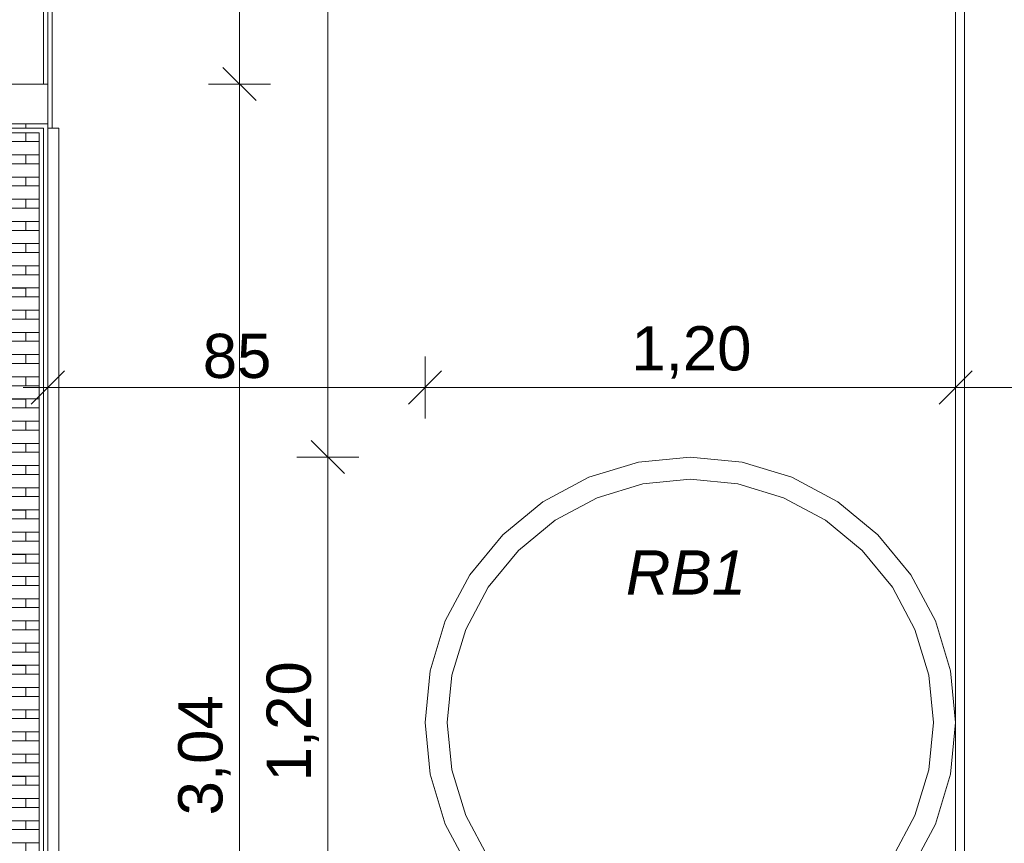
# Model space of a CAD drawing. Header units: millimetres. Extents: x -55416 to 2000, y -2643 to 7327.
# Tile 11 of 18: x -42492 to -40265, y 1324 to 3185. Entities that reach past the tile are written whole.
import ezdxf

# ---------------------------------------------------------------- set-up
doc = ezdxf.new("R2010")
doc.units = ezdxf.units.MM
doc.header["$MEASUREMENT"] = 0
for name, color, linetype in [('Nouveau_2D - Cotations pour 50ème.AL', 7, 'Continuous'), ('Nouveau__Murs - Extérieurs.AL', 7, 'Continuous'), ('Nouveau_Fenêtres Archicad', 7, 'Continuous'), ('Nouveau_Marques - Coupes.AL', 7, 'Continuous'), ('Nouveau_Pour vue 3D seulement.AL', 7, 'Continuous')]:
    doc.layers.add(name, color=color, linetype=linetype)
doc.styles.add('STYLE_GENERE_1', font='arial.ttf')
doc.styles.add('STYLE_GENERE_3', font='arial.ttf')
doc.dimstyles.new('STYLE_GENERE__1', dxfattribs={"dimtxt": 100, "dimasz": 71.25, "dimexe": 0.18, "dimexo": 0.0625, "dimgap": 0, "dimtad": 1, "dimlfac": 0.001, "dimzin": 0, "dimdsep": 46, "dimtxsty": 'STYLE_GENERE_1', "dimblk": 'ARROWHEAD_6', "dimblk1": 'ARROWHEAD_6', "dimblk2": 'ARROWHEAD_6', "dimcen": 0.09, "dimse1": 1, "dimse2": 1, "dimclrd": 7, "dimclre": 7, "dimclrt": 7, "dimazin": 0, "dimtfac": 1, "dimtdec": 4, "dimtmove": 0, "dimatfit": 3, "dimfxl": 0, "dimtolj": 1, "dimtzin": 0, "dimarcsym": 0})
doc.dimstyles.new('STYLE_GENERE__2', dxfattribs={"dimtxt": 100, "dimasz": 71.25, "dimexe": 0.18, "dimexo": 0.0625, "dimgap": 0, "dimtad": 1, "dimtih": 1, "dimtoh": 1, "dimlfac": 0.001, "dimzin": 0, "dimdsep": 46, "dimtxsty": 'STYLE_GENERE_1', "dimblk": 'ARROWHEAD_6', "dimblk1": 'ARROWHEAD_6', "dimblk2": 'ARROWHEAD_6', "dimcen": 0.09, "dimse1": 1, "dimse2": 1, "dimclrd": 7, "dimclre": 7, "dimclrt": 7, "dimazin": 0, "dimtfac": 1, "dimtdec": 4, "dimtmove": 0, "dimatfit": 3, "dimfxl": 0, "dimtolj": 1, "dimtzin": 0, "dimarcsym": 0})
doc.dimstyles.new('STYLE_GENERE__4', dxfattribs={"dimtxt": 100, "dimasz": 71.25, "dimexe": 0.18, "dimexo": 0.0625, "dimgap": 0, "dimtad": 1, "dimtih": 1, "dimtoh": 1, "dimlfac": 0.001, "dimzin": 0, "dimdsep": 46, "dimtxsty": 'STYLE_GENERE_1', "dimblk": 'ARROWHEAD_6', "dimblk1": 'ARROWHEAD_6', "dimblk2": 'ARROWHEAD_6', "dimcen": 0.09, "dimse1": 1, "dimse2": 1, "dimclrd": 7, "dimclre": 7, "dimclrt": 7, "dimazin": 0, "dimtfac": 1, "dimtdec": 4, "dimtmove": 2, "dimatfit": 3, "dimfxl": 0, "dimtolj": 1, "dimtzin": 0, "dimarcsym": 0})

# ---------------------------------------------------------------- blocks, each defined once
blk = doc.blocks.new('Élément de coupe_4')
at = {"layer": 'Nouveau__Murs - Extérieurs.AL', "color": 7, "linetype": 'Continuous', "lineweight": 13}
blk.add_line((-47035.2, 3040), (-42478.5, 3040), dxfattribs=at)
blk = doc.blocks.new('Élément de coupe_20')
at = {"layer": 'Nouveau__Murs - Extérieurs.AL', "color": 7, "linetype": 'Continuous', "lineweight": 13}
for p, q in [((-42428.5, 3040), (-42428.5, 4824.2)), ((-42418.5, 3840), (-42418.5, 2940)), ((-40375.5, 1596.7), (-40375.5, 3840)), ((-40355.5, 3840), (-40355.5, 1000))]:
    blk.add_line(p, q, dxfattribs=at)
blk = doc.blocks.new('Élément de coupe_21')
at = {"layer": 'Nouveau_Fenêtres Archicad', "color": 7, "linetype": 'Continuous', "lineweight": 13}
for p, q in [((-41205.1, 2151), (-41092.6, 2185.2)), ((-41092.6, 2185.2), (-40975.5, 2196.7)), ((-40975.5, 2196.7), (-40858.5, 2185.2)), ((-40858.5, 2185.2), (-40745.9, 2151)), ((-41308.8, 2095.6), (-41205.1, 2151)), ((-40745.9, 2151), (-40642.2, 2095.6)), ((-41399.8, 2021), (-41308.8, 2095.6)), ((-40642.2, 2095.6), (-40551.2, 2021)), ((-41474.4, 1930.1), (-41399.8, 2021)), ((-40551.2, 2021), (-40476.6, 1930.1)), ((-41529.8, 1826.3), (-41474.4, 1930.1)), ((-40476.6, 1930.1), (-40421.2, 1826.3)), ((-41564, 1713.8), (-41529.8, 1826.3)), ((-40421.2, 1826.3), (-40387, 1713.8)), ((-41575.5, 1596.7), (-41564, 1713.8)), ((-40387, 1713.8), (-40375.5, 1596.7)), ((-41564, 1479.7), (-41575.5, 1596.7)), ((-40375.5, 1596.7), (-40387, 1479.7)), ((-40375.5, 1596.7), (-40375.5, 1000)), ((-41529.8, 1367.1), (-41564, 1479.7)), ((-40387, 1479.7), (-40421.2, 1367.1)), ((-41474.4, 1263.4), (-41529.8, 1367.1)), ((-40421.2, 1367.1), (-40476.6, 1263.4)), ((-41399.8, 1172.4), (-41474.4, 1263.4)), ((-40476.6, 1263.4), (-40551.2, 1172.4)), ((-41308.8, 1097.8), (-41399.8, 1172.4)), ((-40551.2, 1172.4), (-40642.2, 1097.8)), ((-41205.1, 1042.4), (-41308.8, 1097.8)), ((-40642.2, 1097.8), (-40745.9, 1042.4)), ((-41092.6, 1008.2), (-41205.1, 1042.4)), ((-40745.9, 1042.4), (-40858.5, 1008.2)), ((-41008.9, 1000), (-41092.6, 1008.2)), ((-40942.1, 1000), (-40858.5, 1008.2)), ((-41008.9, 1000), (-40975.5, 996.7)), ((-40942.1, 1000), (-40975.5, 996.7)), ((-40942.1, 1000), (-40375.5, 1000))]:
    blk.add_line(p, q, dxfattribs=at)
at = {"layer": 'Nouveau_Fenêtres Archicad', "color": 7, "linetype": 'Continuous', "lineweight": 5}
for p, q in [((-41082.8, 2136.1), (-40975.5, 2146.7)), ((-40975.5, 2146.7), (-40868.2, 2136.1)), ((-41186, 2104.8), (-41082.8, 2136.1)), ((-40868.2, 2136.1), (-40765, 2104.8)), ((-41281.1, 2054), (-41186, 2104.8)), ((-40765, 2104.8), (-40669.9, 2054)), ((-41364.4, 1985.6), (-41281.1, 2054)), ((-40669.9, 2054), (-40586.6, 1985.6)), ((-41432.8, 1902.3), (-41364.4, 1985.6)), ((-40586.6, 1985.6), (-40518.2, 1902.3)), ((-41483.6, 1807.2), (-41432.8, 1902.3)), ((-40518.2, 1902.3), (-40467.4, 1807.2)), ((-41514.9, 1704), (-41483.6, 1807.2)), ((-40467.4, 1807.2), (-40436.1, 1704)), ((-41525.5, 1596.7), (-41514.9, 1704)), ((-40436.1, 1704), (-40425.5, 1596.7)), ((-41514.9, 1489.4), (-41525.5, 1596.7)), ((-40425.5, 1596.7), (-40436.1, 1489.4)), ((-41483.6, 1386.2), (-41514.9, 1489.4)), ((-40436.1, 1489.4), (-40467.4, 1386.2)), ((-41432.8, 1291.1), (-41483.6, 1386.2)), ((-40467.4, 1386.2), (-40518.2, 1291.1)), ((-41364.4, 1207.8), (-41432.8, 1291.1)), ((-40518.2, 1291.1), (-40586.6, 1207.8)), ((-41281.1, 1139.4), (-41364.4, 1207.8)), ((-40586.6, 1207.8), (-40669.9, 1139.4)), ((-41186, 1088.6), (-41281.1, 1139.4)), ((-40669.9, 1139.4), (-40765, 1088.6)), ((-41082.8, 1057.3), (-41186, 1088.6)), ((-40765, 1088.6), (-40868.2, 1057.3)), ((-40975.5, 1046.7), (-41082.8, 1057.3)), ((-40868.2, 1057.3), (-40975.5, 1046.7))]:
    blk.add_line(p, q, dxfattribs=at)
blk = doc.blocks.new('Élément de coupe_31')
at = {"layer": 'Nouveau_Fenêtres Archicad', "color": 7, "linetype": 'Continuous', "lineweight": 5}
for p, q in [((-42428.5, 2950), (-43959.9, 2950)), ((-42438.5, 2940), (-43949.9, 2940)), ((-42438.5, 2930), (-42438.5, 2940)), ((-42428.5, 2930), (-42428.5, 2950)), ((-43939.9, 2930), (-42448.5, 2930)), ((-43939.9, 2929.9), (-42478.5, 2929.9)), ((-42448.5, 2930), (-42448.5, 2909.9)), ((-42438.5, 20), (-42438.5, 2930)), ((-43939.9, 2909.9), (-42448.5, 2909.9)), ((-42448.5, 2909.9), (-42448.5, 2879.9)), ((-43939.9, 2879.9), (-42448.5, 2879.9)), ((-43939.9, 2879.7), (-42478.5, 2879.7)), ((-42448.5, 2879.9), (-42448.5, 2859.7)), ((-43939.9, 2859.7), (-42448.5, 2859.7)), ((-42448.5, 2859.7), (-42448.5, 2829.7)), ((-43939.9, 2829.7), (-42448.5, 2829.7)), ((-43939.9, 2829.6), (-42478.5, 2829.6)), ((-42448.5, 2829.7), (-42448.5, 2809.6)), ((-43939.9, 2809.6), (-42448.5, 2809.6)), ((-42448.5, 2809.6), (-42448.5, 2779.6)), ((-43939.9, 2779.6), (-42448.5, 2779.6)), ((-43939.9, 2779.4), (-42478.5, 2779.4)), ((-42448.5, 2779.6), (-42448.5, 2759.4)), ((-43939.9, 2759.4), (-42448.5, 2759.4)), ((-42448.5, 2759.4), (-42448.5, 2729.4)), ((-43939.9, 2729.4), (-42448.5, 2729.4)), ((-43939.9, 2729.2), (-42478.5, 2729.2)), ((-42448.5, 2729.4), (-42448.5, 2709.2)), ((-43939.9, 2709.2), (-42448.5, 2709.2)), ((-42448.5, 2709.2), (-42448.5, 2679.2)), ((-43939.9, 2679.2), (-42448.5, 2679.2)), ((-43939.9, 2679.1), (-42478.5, 2679.1)), ((-42448.5, 2679.2), (-42448.5, 2659.1)), ((-43939.9, 2659.1), (-42448.5, 2659.1)), ((-42448.5, 2659.1), (-42448.5, 2629.1)), ((-43939.9, 2629.1), (-42448.5, 2629.1)), ((-43939.9, 2628.9), (-42478.5, 2628.9)), ((-42448.5, 2629.1), (-42448.5, 2608.9)), ((-43939.9, 2608.9), (-42448.5, 2608.9)), ((-42448.5, 2608.9), (-42448.5, 2578.9)), ((-43939.9, 2578.9), (-42448.5, 2578.9)), ((-43939.9, 2578.7), (-42478.5, 2578.7)), ((-42448.5, 2578.9), (-42448.5, 2558.7)), ((-43939.9, 2558.7), (-42448.5, 2558.7)), ((-42448.5, 2558.7), (-42448.5, 2528.7)), ((-43939.9, 2528.7), (-42448.5, 2528.7)), ((-43939.9, 2528.5), (-42478.5, 2528.5)), ((-42448.5, 2528.7), (-42448.5, 2508.5)), ((-43939.9, 2508.5), (-42448.5, 2508.5)), ((-42448.5, 2508.5), (-42448.5, 2478.5)), ((-43939.9, 2478.5), (-42448.5, 2478.5)), ((-43939.9, 2478.4), (-42478.5, 2478.4)), ((-42448.5, 2478.5), (-42448.5, 2458.4)), ((-43939.9, 2458.4), (-42448.5, 2458.4)), ((-42448.5, 2458.4), (-42448.5, 2428.4)), ((-43939.9, 2428.4), (-42448.5, 2428.4)), ((-43939.9, 2428.2), (-42478.5, 2428.2)), ((-42448.5, 2428.4), (-42448.5, 2408.2)), ((-43939.9, 2408.2), (-42448.5, 2408.2)), ((-42448.5, 2408.2), (-42448.5, 2378.2)), ((-43939.9, 2378.2), (-42448.5, 2378.2)), ((-43939.9, 2378), (-42478.5, 2378)), ((-42448.5, 2378.2), (-42448.5, 2358)), ((-43939.9, 2358), (-42448.5, 2358)), ((-42448.5, 2358), (-42448.5, 2328)), ((-43939.9, 2328), (-42448.5, 2328)), ((-43939.9, 2327.8), (-42478.5, 2327.8)), ((-42448.5, 2328), (-42448.5, 2307.8)), ((-43939.9, 2307.8), (-42448.5, 2307.8)), ((-42448.5, 2307.8), (-42448.5, 2277.8)), ((-43939.9, 2277.8), (-42448.5, 2277.8)), ((-43939.9, 2277.7), (-42478.5, 2277.7)), ((-42448.5, 2277.8), (-42448.5, 2257.7)), ((-43939.9, 2257.7), (-42448.5, 2257.7)), ((-42448.5, 2257.7), (-42448.5, 2227.7)), ((-43939.9, 2227.7), (-42448.5, 2227.7)), ((-43939.9, 2227.5), (-42478.5, 2227.5)), ((-42448.5, 2227.7), (-42448.5, 2207.5)), ((-43939.9, 2207.5), (-42448.5, 2207.5)), ((-42448.5, 2207.5), (-42448.5, 2177.5)), ((-43939.9, 2177.5), (-42448.5, 2177.5)), ((-43939.9, 2177.3), (-42478.5, 2177.3)), ((-42448.5, 2177.5), (-42448.5, 2157.3)), ((-43939.9, 2157.3), (-42448.5, 2157.3)), ((-42448.5, 2157.3), (-42448.5, 2127.3)), ((-43939.9, 2127.3), (-42448.5, 2127.3)), ((-43939.9, 2127.2), (-42478.5, 2127.2)), ((-42448.5, 2127.3), (-42448.5, 2107.2)), ((-43939.9, 2107.2), (-42448.5, 2107.2)), ((-42448.5, 2107.2), (-42448.5, 2077.2)), ((-43939.9, 2077.2), (-42448.5, 2077.2)), ((-43939.9, 2077), (-42478.5, 2077)), ((-42448.5, 2077.2), (-42448.5, 2057)), ((-43939.9, 2057), (-42448.5, 2057)), ((-42448.5, 2057), (-42448.5, 2027)), ((-43939.9, 2027), (-42448.5, 2027)), ((-43939.9, 2026.8), (-42478.5, 2026.8)), ((-42448.5, 2027), (-42448.5, 2006.8)), ((-43939.9, 2006.8), (-42448.5, 2006.8)), ((-42448.5, 2006.8), (-42448.5, 1976.8)), ((-43939.9, 1976.8), (-42448.5, 1976.8)), ((-43939.9, 1976.6), (-42478.5, 1976.6)), ((-42448.5, 1976.8), (-42448.5, 1956.6)), ((-43939.9, 1956.6), (-42448.5, 1956.6)), ((-42448.5, 1956.6), (-42448.5, 1926.6)), ((-43939.9, 1926.6), (-42448.5, 1926.6)), ((-43939.9, 1926.5), (-42478.5, 1926.5)), ((-42448.5, 1926.6), (-42448.5, 1906.5)), ((-43939.9, 1906.5), (-42448.5, 1906.5)), ((-42448.5, 1906.5), (-42448.5, 1876.5)), ((-43939.9, 1876.5), (-42448.5, 1876.5)), ((-43939.9, 1876.3), (-42478.5, 1876.3)), ((-42448.5, 1876.5), (-42448.5, 1856.3)), ((-43939.9, 1856.3), (-42448.5, 1856.3)), ((-42448.5, 1856.3), (-42448.5, 1826.3)), ((-43939.9, 1826.3), (-42448.5, 1826.3)), ((-42448.5, 1826.3), (-42448.5, 1806.1)), ((-43939.9, 1826.1), (-42478.5, 1826.1)), ((-43939.9, 1806.1), (-42448.5, 1806.1)), ((-42448.5, 1806.1), (-42448.5, 1776.1)), ((-43939.9, 1776.1), (-42448.5, 1776.1)), ((-43939.9, 1775.9), (-42478.5, 1775.9)), ((-42448.5, 1776.1), (-42448.5, 1755.9)), ((-43939.9, 1755.9), (-42448.5, 1755.9)), ((-42448.5, 1755.9), (-42448.5, 1725.9)), ((-43939.9, 1725.9), (-42448.5, 1725.9)), ((-43939.9, 1725.8), (-42478.5, 1725.8)), ((-42448.5, 1725.9), (-42448.5, 1705.8)), ((-43939.9, 1705.8), (-42448.5, 1705.8)), ((-42448.5, 1705.8), (-42448.5, 1675.8)), ((-43939.9, 1675.8), (-42448.5, 1675.8)), ((-43939.9, 1675.6), (-42478.5, 1675.6)), ((-42448.5, 1675.8), (-42448.5, 1655.6)), ((-43939.9, 1655.6), (-42448.5, 1655.6)), ((-42448.5, 1655.6), (-42448.5, 1625.6)), ((-43939.9, 1625.6), (-42448.5, 1625.6)), ((-43939.9, 1625.4), (-42478.5, 1625.4)), ((-43939.9, 1605.4), (-42448.5, 1605.4)), ((-42448.5, 1625.6), (-42448.5, 1605.4)), ((-42448.5, 1605.4), (-42448.5, 1575.4)), ((-43939.9, 1575.4), (-42448.5, 1575.4)), ((-43939.9, 1575.3), (-42478.5, 1575.3)), ((-42448.5, 1575.4), (-42448.5, 1555.3)), ((-43939.9, 1555.3), (-42448.5, 1555.3)), ((-42448.5, 1555.3), (-42448.5, 1525.3)), ((-43939.9, 1525.3), (-42448.5, 1525.3)), ((-43939.9, 1525.1), (-42478.5, 1525.1)), ((-42448.5, 1525.3), (-42448.5, 1505.1)), ((-43939.9, 1505.1), (-42448.5, 1505.1)), ((-42448.5, 1505.1), (-42448.5, 1475.1)), ((-43939.9, 1475.1), (-42448.5, 1475.1)), ((-43939.9, 1474.9), (-42478.5, 1474.9)), ((-42448.5, 1475.1), (-42448.5, 1454.9)), ((-43939.9, 1454.9), (-42448.5, 1454.9)), ((-42448.5, 1454.9), (-42448.5, 1424.9)), ((-43939.9, 1424.9), (-42448.5, 1424.9)), ((-43939.9, 1424.7), (-42478.5, 1424.7)), ((-43939.9, 1404.7), (-42448.5, 1404.7)), ((-42448.5, 1424.9), (-42448.5, 1404.7)), ((-42448.5, 1404.7), (-42448.5, 1374.7)), ((-43939.9, 1374.7), (-42448.5, 1374.7)), ((-43939.9, 1374.6), (-42478.5, 1374.6)), ((-42448.5, 1374.7), (-42448.5, 1354.6)), ((-43939.9, 1354.6), (-42448.5, 1354.6)), ((-42448.5, 1354.6), (-42448.5, 1324.6)), ((-43939.9, 1324.6), (-42448.5, 1324.6)), ((-43939.9, 1324.4), (-42478.5, 1324.4)), ((-42448.5, 1324.6), (-42448.5, 1304.4))]:
    blk.add_line(p, q, dxfattribs=at)
blk = doc.blocks.new('Élément de coupe_33')
at = {"layer": 'Nouveau_Fenêtres Archicad', "color": 7, "linetype": 'Continuous', "lineweight": 5}
for p, q in [((-42478.5, 2940), (-42478.5, 2950)), ((-42428.5, 2940), (-42403.5, 2940)), ((-42403.5, 2930), (-42403.5, 2940)), ((-42478.5, 2909.9), (-42478.5, 2930)), ((-42428.5, 20), (-42428.5, 2930)), ((-42403.5, 20), (-42403.5, 2930)), ((-42403.5, 2909.9), (-42403.4, 2909.9)), ((-42403.4, 2909.9), (-42403.4, 2879.9)), ((-42478.5, 2859.7), (-42478.5, 2879.9)), ((-42403.4, 2879.9), (-42403.5, 2879.9)), ((-42403.5, 2859.7), (-42403.4, 2859.7)), ((-42403.4, 2859.7), (-42403.4, 2829.7)), ((-42478.5, 2809.6), (-42478.5, 2829.7)), ((-42403.4, 2829.7), (-42403.5, 2829.7)), ((-42403.5, 2809.6), (-42403.4, 2809.6)), ((-42403.4, 2809.6), (-42403.4, 2779.6)), ((-42478.5, 2759.4), (-42478.5, 2779.6)), ((-42403.4, 2779.6), (-42403.5, 2779.6)), ((-42403.5, 2759.4), (-42403.4, 2759.4)), ((-42403.4, 2759.4), (-42403.4, 2729.4)), ((-42478.5, 2709.2), (-42478.5, 2729.4)), ((-42403.4, 2729.4), (-42403.5, 2729.4)), ((-42403.5, 2709.2), (-42403.4, 2709.2)), ((-42403.4, 2709.2), (-42403.4, 2679.2)), ((-42478.5, 2659.1), (-42478.5, 2679.2)), ((-42403.4, 2679.2), (-42403.5, 2679.2)), ((-42403.5, 2659.1), (-42403.4, 2659.1)), ((-42403.4, 2659.1), (-42403.4, 2629.1)), ((-42478.5, 2608.9), (-42478.5, 2629.1)), ((-42403.4, 2629.1), (-42403.5, 2629.1)), ((-42403.5, 2608.9), (-42403.4, 2608.9)), ((-42403.4, 2608.9), (-42403.4, 2578.9)), ((-42478.5, 2558.7), (-42478.5, 2578.9)), ((-42403.4, 2578.9), (-42403.5, 2578.9)), ((-42403.5, 2558.7), (-42403.4, 2558.7)), ((-42403.4, 2558.7), (-42403.4, 2528.7)), ((-42478.5, 2508.5), (-42478.5, 2528.7)), ((-42403.4, 2528.7), (-42403.5, 2528.7)), ((-42403.5, 2508.5), (-42403.4, 2508.5)), ((-42403.4, 2508.5), (-42403.4, 2478.5)), ((-42478.5, 2458.4), (-42478.5, 2478.5)), ((-42403.4, 2478.5), (-42403.5, 2478.5)), ((-42403.5, 2458.4), (-42403.4, 2458.4)), ((-42403.4, 2458.4), (-42403.4, 2428.4)), ((-42478.5, 2408.2), (-42478.5, 2428.4)), ((-42403.4, 2428.4), (-42403.5, 2428.4)), ((-42403.5, 2408.2), (-42403.4, 2408.2)), ((-42403.4, 2408.2), (-42403.4, 2378.2)), ((-42478.5, 2358), (-42478.5, 2378.2)), ((-42403.4, 2378.2), (-42403.5, 2378.2)), ((-42403.5, 2358), (-42403.4, 2358)), ((-42403.4, 2358), (-42403.4, 2328)), ((-42478.5, 2307.8), (-42478.5, 2328)), ((-42403.4, 2328), (-42403.5, 2328)), ((-42403.5, 2307.8), (-42403.4, 2307.8)), ((-42403.4, 2307.8), (-42403.4, 2277.8)), ((-42478.5, 2257.7), (-42478.5, 2277.8)), ((-42403.4, 2277.8), (-42403.5, 2277.8)), ((-42403.5, 2257.7), (-42403.4, 2257.7)), ((-42403.4, 2257.7), (-42403.4, 2227.7)), ((-42478.5, 2207.5), (-42478.5, 2227.7)), ((-42403.4, 2227.7), (-42403.5, 2227.7)), ((-42403.5, 2207.5), (-42403.4, 2207.5)), ((-42403.4, 2207.5), (-42403.4, 2177.5)), ((-42478.5, 2157.3), (-42478.5, 2177.5)), ((-42403.4, 2177.5), (-42403.5, 2177.5)), ((-42403.5, 2157.3), (-42403.4, 2157.3)), ((-42403.4, 2157.3), (-42403.4, 2127.3)), ((-42478.5, 2107.2), (-42478.5, 2127.3)), ((-42403.4, 2127.3), (-42403.5, 2127.3)), ((-42403.5, 2107.2), (-42403.4, 2107.2)), ((-42403.4, 2107.2), (-42403.4, 2077.2)), ((-42478.5, 2057), (-42478.5, 2077.2)), ((-42403.4, 2077.2), (-42403.5, 2077.2)), ((-42403.5, 2057), (-42403.4, 2057)), ((-42403.4, 2057), (-42403.4, 2027)), ((-42478.5, 2006.8), (-42478.5, 2027)), ((-42403.4, 2027), (-42403.5, 2027)), ((-42403.5, 2006.8), (-42403.4, 2006.8)), ((-42403.4, 2006.8), (-42403.4, 1976.8)), ((-42478.5, 1956.6), (-42478.5, 1976.8)), ((-42403.4, 1976.8), (-42403.5, 1976.8)), ((-42403.5, 1956.6), (-42403.4, 1956.6)), ((-42403.4, 1956.6), (-42403.4, 1926.6)), ((-42478.5, 1906.5), (-42478.5, 1926.6)), ((-42403.4, 1926.6), (-42403.5, 1926.6)), ((-42403.5, 1906.5), (-42403.4, 1906.5)), ((-42403.4, 1906.5), (-42403.4, 1876.5)), ((-42478.5, 1856.3), (-42478.5, 1876.5)), ((-42403.4, 1876.5), (-42403.5, 1876.5)), ((-42403.5, 1856.3), (-42403.4, 1856.3)), ((-42403.4, 1856.3), (-42403.4, 1826.3)), ((-42478.5, 1806.1), (-42478.5, 1826.3)), ((-42403.4, 1826.3), (-42403.5, 1826.3)), ((-42403.5, 1806.1), (-42403.4, 1806.1)), ((-42403.4, 1806.1), (-42403.4, 1776.1)), ((-42478.5, 1755.9), (-42478.5, 1776.1)), ((-42403.4, 1776.1), (-42403.5, 1776.1)), ((-42403.5, 1755.9), (-42403.4, 1755.9)), ((-42403.4, 1755.9), (-42403.4, 1725.9)), ((-42478.5, 1705.8), (-42478.5, 1725.9)), ((-42403.4, 1725.9), (-42403.5, 1725.9)), ((-42403.5, 1705.8), (-42403.4, 1705.8)), ((-42403.4, 1705.8), (-42403.4, 1675.8)), ((-42478.5, 1655.6), (-42478.5, 1675.8)), ((-42403.4, 1675.8), (-42403.5, 1675.8)), ((-42403.5, 1655.6), (-42403.4, 1655.6)), ((-42403.4, 1655.6), (-42403.4, 1625.6)), ((-42478.5, 1605.4), (-42478.5, 1625.6)), ((-42403.4, 1625.6), (-42403.5, 1625.6)), ((-42403.5, 1605.4), (-42403.4, 1605.4)), ((-42403.4, 1605.4), (-42403.4, 1575.4)), ((-42478.5, 1555.3), (-42478.5, 1575.4)), ((-42403.4, 1575.4), (-42403.5, 1575.4)), ((-42403.5, 1555.3), (-42403.4, 1555.3)), ((-42403.4, 1555.3), (-42403.4, 1525.3)), ((-42478.5, 1505.1), (-42478.5, 1525.3)), ((-42403.4, 1525.3), (-42403.5, 1525.3)), ((-42403.5, 1505.1), (-42403.4, 1505.1)), ((-42403.4, 1505.1), (-42403.4, 1475.1)), ((-42478.5, 1454.9), (-42478.5, 1475.1)), ((-42403.4, 1475.1), (-42403.5, 1475.1)), ((-42403.5, 1454.9), (-42403.4, 1454.9)), ((-42403.4, 1454.9), (-42403.4, 1424.9)), ((-42478.5, 1404.7), (-42478.5, 1424.9)), ((-42403.4, 1424.9), (-42403.5, 1424.9)), ((-42403.5, 1404.7), (-42403.4, 1404.7)), ((-42403.4, 1404.7), (-42403.4, 1374.7)), ((-42478.5, 1354.6), (-42478.5, 1374.7)), ((-42403.4, 1374.7), (-42403.5, 1374.7)), ((-42403.5, 1354.6), (-42403.4, 1354.6)), ((-42403.4, 1354.6), (-42403.4, 1324.6)), ((-42478.5, 1304.4), (-42478.5, 1324.6)), ((-42403.4, 1324.6), (-42403.5, 1324.6))]:
    blk.add_line(p, q, dxfattribs=at)
blk = doc.blocks.new('Élément de coupe_35')
at = {"layer": 'Nouveau__Murs - Extérieurs.AL', "color": 7, "linetype": 'Continuous', "lineweight": 13}
for p, q in [((-42478.5, 3040), (-42428.5, 3040)), ((-42428.5, 3040), (-42428.5, 2950))]:
    blk.add_line(p, q, dxfattribs=at)
blk = doc.blocks.new('Élément de coupe_38')
at = {"layer": 'Nouveau_Pour vue 3D seulement.AL', "color": 7, "linetype": 'Continuous', "lineweight": 13}
blk.add_line((-42438.5, 3040), (-42438.5, 3840), dxfattribs=at)
blk = doc.blocks.new('*D59')
at = {"layer": 'Nouveau_2D - Cotations pour 50ème.AL', "color": 7, "linetype": 'Continuous', "lineweight": 5}
for p, q in [((-41832.7, 2234.2), (-41757.7, 2159.2)), ((-41724.9, 2196.7), (-41865.6, 2196.7)), ((-41795.2, 996.7), (-41795.2, 2196.7)), ((-41832.7, 1034.2), (-41757.7, 959.2)), ((-41724.9, 996.7), (-41865.6, 996.7))]:
    blk.add_line(p, q, dxfattribs=at)
at = {"layer": 'Nouveau_2D - Cotations pour 50ème.AL', "color": 7, "lineweight": 5, "insert": (-41815.2, 1463.3), "char_height": 100, "attachment_point": 7, "rotation": 90, "style": 'STYLE_GENERE_1'}
blk.add_mtext('\\A1;{\\pql;\\fArial|b0|i0|c0|p0;\\W1.000000;1,20}', dxfattribs=at)
blk = doc.blocks.new('ARROWHEAD_6')
at = {"color": 0, "linetype": 'Continuous', "lineweight": 0}
for p, q in [((-0.5, -0.5), (0.5, 0.5)), ((0, 0), (-1, 0))]:
    blk.add_line(p, q, dxfattribs=at)
blk = doc.blocks.new('*D60')
at = {"layer": 'Nouveau_2D - Cotations pour 50ème.AL', "color": 7, "linetype": 'Continuous', "lineweight": 5}
for p, q in [((-41757.7, 4783), (-41832.7, 4858)), ((-41795.2, 4820.5), (-41795.2, 4876.8)), ((-41724.9, 4820.5), (-41865.6, 4820.5)), ((-41795.2, 2196.7), (-41795.2, 4820.5)), ((-41832.7, 2234.2), (-41757.7, 2159.2)), ((-41724.9, 2196.7), (-41865.6, 2196.7))]:
    blk.add_line(p, q, dxfattribs=at)
at = {"layer": 'Nouveau_2D - Cotations pour 50ème.AL', "color": 7, "lineweight": 5, "insert": (-41815.2, 3375.2), "char_height": 100, "attachment_point": 7, "rotation": 90, "style": 'STYLE_GENERE_1'}
blk.add_mtext('\\A1;{\\pql;\\fArial|b0|i0|c0|p0;\\W1.000000;2,62}', dxfattribs=at)
blk = doc.blocks.new('*D61')
at = {"layer": 'Nouveau_2D - Cotations pour 50ème.AL', "color": 7, "linetype": 'Continuous', "lineweight": 5}
for p, q in [((-41995.2, 3040), (-41995.2, 3096.2)), ((-41957.7, 3002.5), (-42032.7, 3077.5)), ((-41924.9, 3040), (-42065.6, 3040)), ((-41995.2, 0), (-41995.2, 3040)), ((-42032.7, 37.5), (-41957.7, -37.5)), ((-41924.9, 0), (-42065.6, 0)), ((-41995.2, -56.3), (-41995.2, 0))]:
    blk.add_line(p, q, dxfattribs=at)
at = {"layer": 'Nouveau_2D - Cotations pour 50ème.AL', "color": 7, "lineweight": 5, "insert": (-42015.2, 1386.5), "char_height": 100, "attachment_point": 7, "rotation": 90, "style": 'STYLE_GENERE_1'}
blk.add_mtext('\\A1;{\\pql;\\fArial|b0|i0|c0|p0;\\W1.000000;3,04}', dxfattribs=at)
blk = doc.blocks.new('*D75')
at = {"layer": 'Nouveau_2D - Cotations pour 50ème.AL', "color": 7, "linetype": 'Continuous', "lineweight": 5}
for p, q in [((-43939.9, -1280.8), (-43939.9, -1140.1)), ((-42438.5, -1280.8), (-42438.5, -1140.1)), ((-43902.4, -1172.9), (-43977.4, -1247.9)), ((-42401, -1172.9), (-42476, -1247.9)), ((-43939.9, -1210.4), (-42438.5, -1210.4))]:
    blk.add_line(p, q, dxfattribs=at)
at = {"layer": 'Nouveau_2D - Cotations pour 50ème.AL', "color": 7, "lineweight": 5, "insert": (-43322.7, -1190.4), "char_height": 100, "attachment_point": 7, "style": 'STYLE_GENERE_1'}
blk.add_mtext('\\A1;{\\pql;\\fArial|b0|i0|c0|p0;\\W1.000000;1,50}', dxfattribs=at)
blk = doc.blocks.new('*D76')
at = {"layer": 'Nouveau_2D - Cotations pour 50ème.AL', "color": 7, "linetype": 'Continuous', "lineweight": 5}
for p, q in [((-42438.5, -1280.8), (-42438.5, -1140.1)), ((-40375.5, -1280.8), (-40375.5, -1140.1)), ((-42401, -1172.9), (-42476, -1247.9)), ((-40338, -1172.9), (-40413, -1247.9)), ((-42438.5, -1210.4), (-40375.5, -1210.4))]:
    blk.add_line(p, q, dxfattribs=at)
at = {"layer": 'Nouveau_2D - Cotations pour 50ème.AL', "color": 7, "lineweight": 5, "insert": (-41540.5, -1190.4), "char_height": 100, "attachment_point": 7, "style": 'STYLE_GENERE_1'}
blk.add_mtext('\\A1;{\\pql;\\fArial|b0|i0|c0|p0;\\W1.000000;2,06}', dxfattribs=at)
blk = doc.blocks.new('*D77')
at = {"layer": 'Nouveau_2D - Cotations pour 50ème.AL', "color": 7, "linetype": 'Continuous', "lineweight": 5}
for p, q in [((-40375.5, -1280.8), (-40375.5, -1140.1)), ((-38536.4, -1280.8), (-38536.4, -1140.1)), ((-40338, -1172.9), (-40413, -1247.9)), ((-38498.9, -1172.9), (-38573.9, -1247.9)), ((-40375.5, -1210.4), (-38536.4, -1210.4))]:
    blk.add_line(p, q, dxfattribs=at)
at = {"layer": 'Nouveau_2D - Cotations pour 50ème.AL', "color": 7, "lineweight": 5, "insert": (-39589.4, -1190.4), "char_height": 100, "attachment_point": 7, "style": 'STYLE_GENERE_1'}
blk.add_mtext('\\A1;{\\pql;\\fArial|b0|i0|c0|p0;\\W1.000000;1,84}', dxfattribs=at)
blk = doc.blocks.new('*D90')
at = {"layer": 'Nouveau_2D - Cotations pour 50ème.AL', "color": 7, "linetype": 'Continuous', "lineweight": 5}
for p, q in [((-42032.7, 3877.5), (-41957.7, 3802.5)), ((-41924.9, 3840), (-42065.6, 3840)), ((-41995.2, 3040), (-41995.2, 3840)), ((-42032.7, 3077.5), (-41957.7, 3002.5)), ((-41924.9, 3040), (-42065.6, 3040)), ((-41995.2, 2983.7), (-41995.2, 3040))]:
    blk.add_line(p, q, dxfattribs=at)
at = {"layer": 'Nouveau_2D - Cotations pour 50ème.AL', "color": 7, "lineweight": 5, "insert": (-42015.2, 3363.7), "char_height": 100, "attachment_point": 7, "rotation": 90, "style": 'STYLE_GENERE_1'}
blk.add_mtext('\\A1;{\\pql;\\fArial|b0|i0|c0|p0;\\W1.000000;80}', dxfattribs=at)
blk = doc.blocks.new('*D105')
at = {"layer": 'Nouveau_2D - Cotations pour 50ème.AL', "color": 7, "linetype": 'Continuous', "lineweight": 5}
for p, q in [((-42428.5, 2283.7), (-42428.5, 2424.3)), ((-41575.5, 2283.7), (-41575.5, 2424.3)), ((-42391, 2391.5), (-42466, 2316.5)), ((-41538, 2391.5), (-41613, 2316.5)), ((-42484.8, 2354), (-42428.5, 2354)), ((-42428.5, 2354), (-41575.5, 2354))]:
    blk.add_line(p, q, dxfattribs=at)
at = {"layer": 'Nouveau_2D - Cotations pour 50ème.AL', "color": 7, "lineweight": 5, "insert": (-42078.3, 2374), "char_height": 100, "attachment_point": 7, "style": 'STYLE_GENERE_1'}
blk.add_mtext('\\A1;{\\pql;\\fArial|b0|i0|c0|p0;\\W1.000000;85}', dxfattribs=at)
blk = doc.blocks.new('*D106')
at = {"layer": 'Nouveau_2D - Cotations pour 50ème.AL', "color": 7, "linetype": 'Continuous', "lineweight": 5}
for p, q in [((-41575.5, 2283.7), (-41575.5, 2424.3)), ((-40375.5, 2283.7), (-40375.5, 2424.3)), ((-41538, 2391.5), (-41613, 2316.5)), ((-40338, 2391.5), (-40413, 2316.5)), ((-41575.5, 2354), (-40375.5, 2354))]:
    blk.add_line(p, q, dxfattribs=at)
at = {"layer": 'Nouveau_2D - Cotations pour 50ème.AL', "color": 7, "lineweight": 5, "insert": (-41109, 2374), "char_height": 100, "attachment_point": 7, "style": 'STYLE_GENERE_1'}
blk.add_mtext('\\A1;{\\pql;\\fArial|b0|i0|c0|p0;\\W1.000000;1,20}', dxfattribs=at)
blk = doc.blocks.new('*D107')
at = {"layer": 'Nouveau_2D - Cotations pour 50ème.AL', "color": 7, "linetype": 'Continuous', "lineweight": 5}
for p, q in [((-40375.5, 2283.7), (-40375.5, 2424.3)), ((-39577.4, 2283.7), (-39577.4, 2424.3)), ((-40338, 2391.5), (-40413, 2316.5)), ((-39539.9, 2391.5), (-39614.9, 2316.5)), ((-40375.5, 2354), (-39577.4, 2354))]:
    blk.add_line(p, q, dxfattribs=at)
at = {"layer": 'Nouveau_2D - Cotations pour 50ème.AL', "color": 7, "lineweight": 5, "insert": (-39843.7, 2374), "char_height": 100, "attachment_point": 7, "style": 'STYLE_GENERE_1'}
blk.add_mtext('\\A1;{\\pql;\\fArial|b0|i0|c0|p0;\\W1.000000;80}', dxfattribs=at)

msp = doc.modelspace()

# ---------------------------------------------------------------- block references
at = {"layer": 'Nouveau__Murs - Extérieurs.AL', "lineweight": 0}
for name in ['Élément de coupe_20', 'Élément de coupe_4', 'Élément de coupe_35']:
    msp.add_blockref(name, (0, 0), dxfattribs=at)
at = {"layer": 'Nouveau_Fenêtres Archicad', "lineweight": 0}
for name in ['Élément de coupe_31', 'Élément de coupe_33', 'Élément de coupe_21']:
    msp.add_blockref(name, (0, 0), dxfattribs=at)
at = {"layer": 'Nouveau_Pour vue 3D seulement.AL', "lineweight": 0}
msp.add_blockref('Élément de coupe_38', (0, 0), dxfattribs=at)

# ---------------------------------------------------------------- texts
at = {"layer": 'Nouveau_Marques - Coupes.AL', "color": 7, "linetype": 'Continuous', "lineweight": 5, "insert": (-40985.408, 1885.77), "char_height": 100, "attachment_point": 8, "style": 'STYLE_GENERE_3'}
msp.add_mtext('\\A1;{\\pqc;\\fArial|b0|i1|c0|p0;\\W1.000000;RB1}', dxfattribs=at)

# ---------------------------------------------------------------- dimensions: what is measured, and where the dimension line sits
at = {"layer": 'Nouveau_2D - Cotations pour 50ème.AL', "color": 7, "linetype": 'Continuous', "lineweight": 5}
for base, p1, p2, picture, middle in [((-41795.239, 4820.535), (-40975.506, 2196.713), (-41995.239, 4820.535), '*D60', (-41865.239, 3504.622)), ((-41995.239, 3840), (-43939.942, 3040), (-43939.942, 3840), '*D90', (-42065.239, 3439.83)), ((-41995.239, 3040), (-27264.713, 0), (-42428.506, 3040), '*D61', (-42065.239, 1515.998)), ((-41795.239, 2196.713), (-40975.506, 996.713), (-40975.506, 2196.713), '*D59', (-41865.239, 1592.711))]:
    dim = msp.add_linear_dim(base=base, p1=p1, p2=p2, angle=90, dimstyle='STYLE_GENERE__1', dxfattribs=at)
    dim.commit()
    dim.dimension.update_dxf_attribs({"geometry": picture, "text_midpoint": middle, "dimtype": 160, "text_rotation": 90})
for base, p1, p2, dimstyle, picture, middle in [((-38536.421, -1210.446), (-40375.506, 3850), (-38536.421, 3860), 'STYLE_GENERE__2', '*D77', (-39459.965, -1140.446)), ((-42438.506, -1210.446), (-43939.942, 3840), (-42438.506, 3850), 'STYLE_GENERE__2', '*D75', (-43193.226, -1140.446)), ((-40375.506, -1210.446), (-42438.506, 3850), (-40375.506, 3850), 'STYLE_GENERE__2', '*D76', (-41411.008, -1140.446)), ((-41575.506, 2353.997), (-42428.506, 3040), (-41575.506, 1596.713), 'STYLE_GENERE__2', '*D105', (-42002.175, 2423.997)), ((-39577.401, 2353.997), (-40375.506, 1596.713), (-39577.401, 2740), 'STYLE_GENERE__4', '*D107', (-39767.624, 2423.997)), ((-40375.506, 2353.997), (-41575.506, 1596.713), (-40375.506, 1596.713), 'STYLE_GENERE__2', '*D106', (-40979.508, 2423.997))]:
    dim = msp.add_linear_dim(base=base, p1=p1, p2=p2, dimstyle=dimstyle, dxfattribs=at)
    dim.commit()
    dim.dimension.update_dxf_attribs({"geometry": picture, "text_midpoint": middle, "dimtype": 160})

doc.saveas('drawing.dxf')
